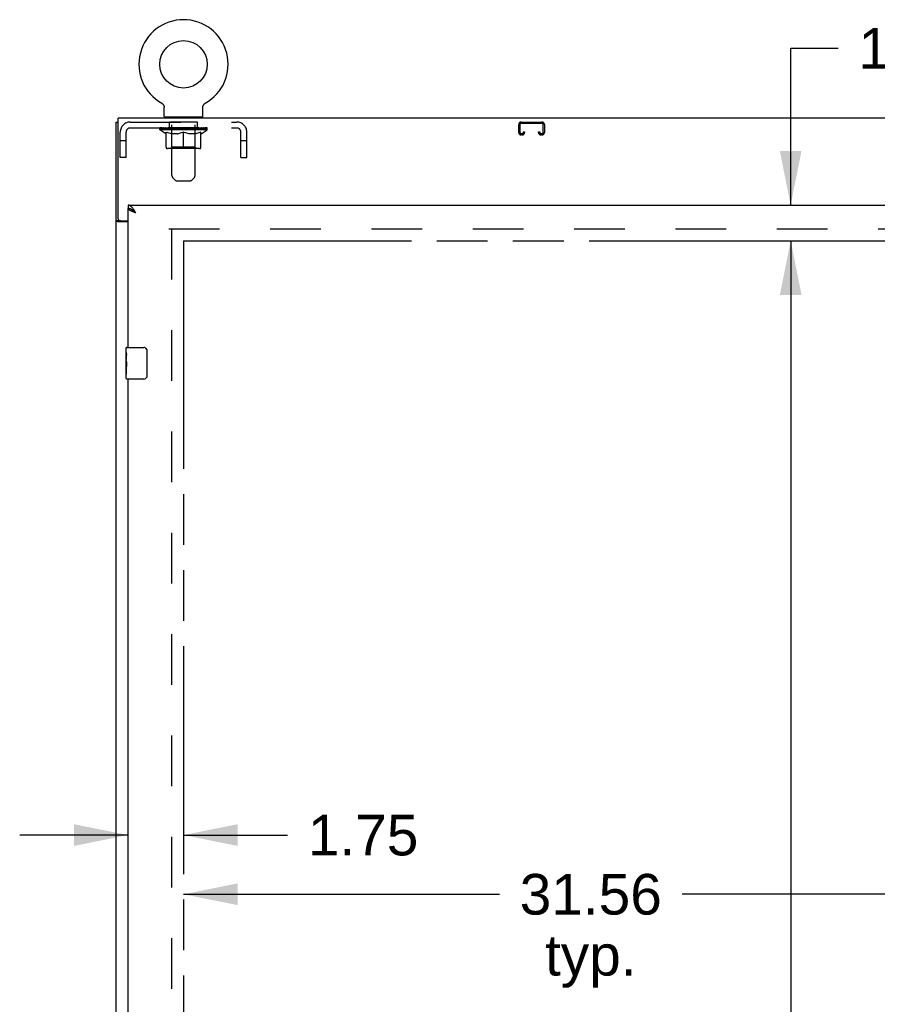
# Model space of a CAD drawing. Header units: inches. Extents: x 0 to 291, y 0 to 188.
# Tile 29 of 113: x 41 to 68, y 111 to 142. Entities that reach past the tile are written whole.
import ezdxf

# ---------------------------------------------------------------- set-up
doc = ezdxf.new("R2010")
doc.units = ezdxf.units.IN
doc.header["$LTSCALE"] = 16.018896
doc.header["$MEASUREMENT"] = 0
doc.linetypes.add('HIDDEN', pattern=[0.2, 0.1, -0.1])
doc.linetypes.add('PHANTOM', pattern=[0.8, 0.45, -0.05, 0.1, -0.05, 0.1, -0.05])
doc.layers.get('0').update_dxf_attribs({"linetype": 'CONTINUOUS'})
for name, color, linetype in [('02___PRT_ALL_AXES', 7, 'CONTINUOUS'), ('AVAILABLE_DOOR_SPACES', 7, 'CONTINUOUS'), ('DEFAULT_2', 8, 'HIDDEN'), ('DIMENSIONS', 7, 'CONTINUOUS')]:
    doc.layers.add(name, color=color, linetype=linetype)
doc.styles.get("Standard").update_dxf_attribs({"font": 'arial.ttf'})
doc.dimstyles.new('DIMSTYLE_1', dxfattribs={"dimtxt": 1.284938, "dimasz": 1.713251, "dimexe": 0.09, "dimexo": 0.07, "dimgap": 0.0375, "dimtad": 0, "dimtih": 1, "dimtoh": 1, "dimzin": 4, "dimdsep": 46, "dimtxsty": 'Standard', "dimblk": '_FILLED', "dimblk1": '_FILLED', "dimblk2": '_FILLED', "dimcen": 0.09, "dimazin": 1, "dimtfac": 1, "dimtdec": 3, "dimtofl": 0, "dimtmove": 0, "dimatfit": 3, "dimldrblk": '_FILLED', "dimfxl": 1, "dimtolj": 1, "dimtzin": 4, "dimarcsym": 0})

# ---------------------------------------------------------------- blocks, each defined once
blk = doc.blocks.new('_FILLED')
at = {"color": 0, "linetype": 'ByBlock'}
blk.add_solid([(0, 0), (-1, 0.2), (-1, -0.2)], dxfattribs=at)
blk = doc.blocks.new('*D5')
at = {"layer": 'DIMENSIONS', "color": 2, "linetype": 'Continuous'}
for p, q in [((44.092, 116.245), (40.665, 116.245)), ((45.842, 116.245), (49.13, 116.245))]:
    blk.add_line(p, q, dxfattribs=at)
at = {"layer": 'DIMENSIONS', "color": 2, "linetype": 'Continuous', "xscale": 1.7132508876, "yscale": 1.7132508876, "zscale": 1.7132508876}
blk.add_blockref('_FILLED', (44.092, 116.245), dxfattribs=at)
at = {"layer": 'DIMENSIONS', "color": 2, "linetype": 'Continuous', "xscale": 1.7132508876, "yscale": 1.7132508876, "zscale": 1.7132508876, "rotation": 180}
blk.add_blockref('_FILLED', (45.842, 116.245), dxfattribs=at)
at = {"layer": 'DIMENSIONS', "color": 2, "linetype": 'Continuous', "insert": (49.772, 116.887), "char_height": 1.2849, "width": 3.49178, "attachment_point": 1, "line_spacing_factor": 0.9}
blk.add_mtext('1.75', dxfattribs=at)
blk = doc.blocks.new('*D7')
at = {"layer": 'DIMENSIONS', "color": 2, "linetype": 'Continuous'}
for p, q in [((45.842, 114.373), (55.826, 114.373)), ((77.404, 114.373), (61.601, 114.373))]:
    blk.add_line(p, q, dxfattribs=at)
at = {"layer": 'DIMENSIONS', "color": 2, "linetype": 'Continuous', "xscale": 1.7132508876, "yscale": 1.7132508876, "zscale": 1.7132508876, "rotation": 180}
blk.add_blockref('_FILLED', (45.842, 114.373), dxfattribs=at)
at = {"layer": 'DIMENSIONS', "color": 2, "linetype": 'Continuous', "xscale": 1.7132508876, "yscale": 1.7132508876, "zscale": 1.7132508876}
blk.add_blockref('_FILLED', (77.404, 114.373), dxfattribs=at)
at = {"layer": 'DIMENSIONS', "color": 2, "linetype": 'Continuous', "insert": (58.713, 115.016), "char_height": 1.2849, "width": 4.49012, "attachment_point": 2, "line_spacing_factor": 0.9}
blk.add_mtext('31.56\\Ptyp.', dxfattribs=at)
blk = doc.blocks.new('*D8')
at = {"layer": 'DIMENSIONS', "color": 2, "linetype": 'Continuous'}
for p, q in [((65.03, 136.16), (65.03, 141.117)), ((65.03, 141.117), (66.529, 141.117)), ((65.03, 135.035), (65.03, 131.608))]:
    blk.add_line(p, q, dxfattribs=at)
at = {"layer": 'DIMENSIONS', "color": 2, "linetype": 'Continuous', "xscale": 1.7132508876, "yscale": 1.7132508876, "zscale": 1.7132508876}
for p, rotation in [((65.03, 136.16), 270), ((65.03, 135.035), 90)]:
    blk.add_blockref('_FILLED', p, dxfattribs=dict(at, rotation=rotation))
at = {"layer": 'DIMENSIONS', "color": 2, "linetype": 'Continuous', "insert": (67.172, 141.759), "char_height": 1.2849, "width": 3.49178, "attachment_point": 1, "line_spacing_factor": 0.9}
blk.add_mtext('1.13', dxfattribs=at)
blk = doc.blocks.new('*D10')
at = {"layer": 'DIMENSIONS', "color": 2, "linetype": 'Continuous'}
for p, q in [((65.03, 135.035), (65.03, 100.195)), ((65.03, 62.785), (65.03, 95.697))]:
    blk.add_line(p, q, dxfattribs=at)
at = {"layer": 'DIMENSIONS', "color": 2, "linetype": 'Continuous', "xscale": 1.7132508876, "yscale": 1.7132508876, "zscale": 1.7132508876}
for p, rotation in [((65.03, 135.035), 90), ((65.03, 62.785), 270)]:
    blk.add_blockref('_FILLED', p, dxfattribs=dict(at, rotation=rotation))
at = {"layer": 'DIMENSIONS', "color": 2, "linetype": 'Continuous', "insert": (65.03, 99.552), "char_height": 1.2849, "width": 4.49012, "attachment_point": 2, "line_spacing_factor": 0.9}
blk.add_mtext('72.25\\Ptyp.', dxfattribs=at)

msp = doc.modelspace()

# ---------------------------------------------------------------- linework, layer by layer
at = {"color": 7, "linetype": 'Continuous'}
for p, q in [((45.152, 139.382), (45.157, 139.379)), ((45.152, 139.382), (45.152, 139.382)), ((45.152, 139.382), (45.154, 139.381)), ((45.157, 139.379), (45.162, 139.376)), ((45.162, 139.376), (45.167, 139.372)), ((45.167, 139.372), (45.171, 139.369)), ((45.171, 139.369), (45.176, 139.365)), ((45.176, 139.365), (45.181, 139.361)), ((45.18, 139.361), (45.185, 139.357)), ((45.185, 139.357), (45.189, 139.353)), ((45.189, 139.353), (45.193, 139.348)), ((45.193, 139.348), (45.197, 139.344)), ((45.197, 139.344), (45.201, 139.339)), ((45.2, 139.339), (45.204, 139.334)), ((45.204, 139.334), (45.207, 139.329)), ((45.207, 139.329), (45.21, 139.324)), ((45.21, 139.324), (45.213, 139.319)), ((45.213, 139.319), (45.216, 139.314)), ((45.216, 139.314), (45.219, 139.308)), ((45.218, 139.308), (45.221, 139.303)), ((45.221, 139.303), (45.223, 139.297)), ((45.223, 139.297), (45.225, 139.291)), ((45.225, 139.291), (45.226, 139.286)), ((45.226, 139.286), (45.228, 139.28)), ((45.228, 139.28), (45.229, 139.274)), ((45.229, 139.274), (45.23, 139.268)), ((45.23, 139.268), (45.231, 139.262)), ((45.231, 139.262), (45.231, 139.256)), ((45.232, 139.25), (45.232, 139.245)), ((45.232, 138.96), (45.232, 139.245)), ((46.452, 139.256), (46.453, 139.262)), ((46.452, 139.25), (46.452, 139.256)), ((46.452, 139.25), (46.452, 139.256)), ((46.452, 139.245), (46.452, 139.25)), ((46.452, 138.96), (46.452, 139.245)), ((46.453, 139.268), (46.454, 139.274)), ((46.453, 139.262), (46.453, 139.268)), ((46.454, 139.274), (46.456, 139.28)), ((46.456, 139.28), (46.457, 139.286)), ((46.457, 139.286), (46.459, 139.291)), ((46.459, 139.291), (46.461, 139.297)), ((46.461, 139.297), (46.463, 139.303)), ((46.463, 139.303), (46.465, 139.308)), ((46.465, 139.308), (46.467, 139.314)), ((46.467, 139.314), (46.47, 139.319)), ((46.47, 139.319), (46.473, 139.324)), ((46.473, 139.324), (46.476, 139.329)), ((46.476, 139.329), (46.48, 139.334)), ((46.479, 139.334), (46.483, 139.339)), ((46.483, 139.339), (46.487, 139.344)), ((46.487, 139.344), (46.491, 139.348)), ((46.49, 139.348), (46.495, 139.353)), ((46.494, 139.353), (46.499, 139.357)), ((46.499, 139.357), (46.503, 139.361)), ((46.503, 139.361), (46.508, 139.365)), ((46.507, 139.365), (46.512, 139.369)), ((46.512, 139.369), (46.517, 139.372)), ((46.517, 139.372), (46.522, 139.376)), ((46.522, 139.376), (46.527, 139.379)), ((46.522, 139.376), (46.523, 139.377)), ((46.527, 139.379), (46.532, 139.382)), ((46.53, 139.381), (46.531, 139.382)), ((46.532, 139.382), (46.532, 139.382)), ((43.779, 135.722), (43.779, 138.91)), ((121.404, 138.91), (43.779, 138.91)), ((45.247, 138.94), (45.247, 138.91)), ((46.437, 138.94), (45.247, 138.94)), ((46.437, 138.94), (46.437, 138.91)), ((43.717, 55.035), (43.717, 138.785)), ((43.717, 138.785), (43.779, 138.785)), ((44.092, 136.16), (44.092, 136.056)), ((44.215, 136.014), (44.204, 136.021)), ((43.814, 135.666), (43.717, 135.666)), ((44.092, 135.629), (43.777, 135.629)), ((43.842, 135.66), (44.092, 135.66)), ((44.032, 131.499), (44.032, 131.645)), ((44.047, 131.66), (44.587, 131.66)), ((44.687, 131.56), (44.687, 130.76)), ((44.032, 131.241), (44.032, 131.275)), ((44.032, 131.044), (44.032, 131.076)), ((44.032, 130.675), (44.032, 130.814)), ((44.587, 130.66), (44.047, 130.66))]:
    msp.add_line(p, q, dxfattribs=at)
at = {"color": 3, "linetype": 'Continuous'}
for p, q in [((44.092, 136.16), (81.029, 136.16)), ((44.092, 131.66), (44.092, 136.056)), ((44.092, 110.16), (44.092, 130.66))]:
    msp.add_line(p, q, dxfattribs=at)
at = {"color": 7, "linetype": 'Continuous'}
for points in [[(45.231, 139.256), (45.232, 139.25), (45.232, 139.245)], [(44.204, 136.021), (44.193, 136.027), (44.181, 136.033), (44.17, 136.038), (44.159, 136.043), (44.148, 136.047), (44.137, 136.05), (44.125, 136.053), (44.114, 136.054), (44.103, 136.055), (44.092, 136.056)], [(44.338, 135.913), (44.327, 135.92), (44.316, 135.928), (44.305, 135.935), (44.294, 135.942), (44.284, 135.949), (44.274, 135.956), (44.264, 135.963), (44.254, 135.97), (44.246, 135.977), (44.237, 135.985), (44.23, 135.992), (44.223, 135.999), (44.217, 136.006), (44.211, 136.013), (44.208, 136.019)], [(44.338, 135.913), (44.327, 135.923), (44.316, 135.934), (44.305, 135.944), (44.293, 135.953), (44.282, 135.963), (44.271, 135.972), (44.26, 135.982), (44.249, 135.99), (44.237, 135.999), (44.226, 136.007), (44.215, 136.014)], [(43.748, 135.642), (43.744, 135.644), (43.741, 135.645), (43.737, 135.647), (43.734, 135.648), (43.731, 135.65), (43.728, 135.651), (43.726, 135.653), (43.724, 135.654), (43.722, 135.656), (43.72, 135.658), (43.719, 135.659), (43.718, 135.661), (43.717, 135.663), (43.717, 135.664), (43.717, 135.666)], [(43.777, 135.629), (43.775, 135.63), (43.773, 135.632), (43.77, 135.633), (43.767, 135.635), (43.763, 135.636), (43.76, 135.638), (43.756, 135.639), (43.748, 135.642)], [(44.68, 131.596), (44.682, 131.59), (44.684, 131.584), (44.685, 131.578), (44.686, 131.572), (44.686, 131.566), (44.687, 131.56)], [(44.687, 130.76), (44.686, 130.753), (44.686, 130.747), (44.685, 130.741), (44.684, 130.735), (44.682, 130.729), (44.68, 130.724)]]:
    msp.add_lwpolyline(points, dxfattribs=at)
at = {"color": 3, "linetype": 'Continuous'}
for points in [[(44.249, 136.047), (44.237, 136.061), (44.226, 136.075), (44.215, 136.088), (44.204, 136.1), (44.193, 136.111), (44.181, 136.121), (44.17, 136.13), (44.159, 136.137), (44.148, 136.144), (44.137, 136.15), (44.125, 136.154), (44.114, 136.157), (44.103, 136.159), (44.092, 136.16)], [(44.201, 135.967), (44.188, 135.973), (44.176, 135.979), (44.164, 135.985), (44.153, 135.99), (44.143, 135.996), (44.133, 136.002), (44.125, 136.008), (44.117, 136.014), (44.11, 136.02), (44.105, 136.026), (44.1, 136.032), (44.096, 136.038), (44.094, 136.044), (44.092, 136.05), (44.092, 136.056)], [(44.338, 135.913), (44.327, 135.931), (44.316, 135.948), (44.305, 135.966), (44.293, 135.983), (44.282, 135.999), (44.271, 136.016), (44.26, 136.031), (44.249, 136.047)], [(44.338, 135.913), (44.306, 135.925), (44.29, 135.931), (44.274, 135.937), (44.259, 135.943), (44.244, 135.949), (44.229, 135.955), (44.215, 135.961), (44.201, 135.967)], [(43.854, 135.653), (43.852, 135.654), (43.85, 135.655), (43.847, 135.657), (43.846, 135.658), (43.844, 135.66)], [(43.872, 135.629), (43.872, 135.631), (43.872, 135.632), (43.872, 135.634), (43.872, 135.636), (43.871, 135.638), (43.87, 135.639), (43.869, 135.641), (43.868, 135.643), (43.866, 135.644), (43.864, 135.646), (43.863, 135.647), (43.861, 135.648), (43.858, 135.65), (43.854, 135.653)]]:
    msp.add_lwpolyline(points, dxfattribs=at)
at = {"color": 7, "linetype": 'Continuous'}
msp.add_circle((45.842, 140.612), 0.75, dxfattribs=at)
for centre, radius, start, end in [((45.842, 140.612), 1.41, 299.2655, 240.7345), ((45.252, 138.96), 0.02, 180, 263.0769), ((46.432, 138.96), 0.02, 276.9231, 360), ((43.842, 135.722), 0.0625, 180, 270), ((44.047, 131.645), 0.015, 90, 180), ((44.587, 131.56), 0.1, 21.1999, 90), ((44.047, 130.675), 0.015, 180, 270), ((44.587, 130.76), 0.1, 270, 338.8001)]:
    msp.add_arc(centre, radius, start, end, dxfattribs=at)
at = {"layer": '02___PRT_ALL_AXES', "color": 8, "linetype": 'HIDDEN'}
for p, q in [((45.404, 138.598), (45.404, 138.785)), ((46.279, 138.785), (45.404, 138.785)), ((46.279, 138.598), (45.404, 138.598)), ((46.279, 138.598), (46.279, 138.785))]:
    msp.add_line(p, q, dxfattribs=at)
at = {"layer": '02___PRT_ALL_AXES', "color": 7, "linetype": 'Continuous'}
for p, q in [((44.032, 131.499), (44.032, 131.645)), ((44.032, 131.241), (44.032, 131.498)), ((44.037, 131.443), (44.032, 131.443)), ((44.039, 131.275), (44.039, 131.411)), ((44.032, 131.275), (44.039, 131.275)), ((44.032, 130.675), (44.032, 131.239)), ((44.033, 131.212), (44.032, 131.212)), ((44.032, 131.08), (44.038, 131.08)), ((44.032, 131.044), (44.039, 131.044)), ((44.039, 130.814), (44.039, 131.044)), ((44.032, 130.981), (44.039, 130.981)), ((44.032, 130.814), (44.039, 130.814))]:
    msp.add_line(p, q, dxfattribs=at)
for points in [[(44.032, 131.499), (44.032, 131.495), (44.032, 131.491), (44.033, 131.485), (44.034, 131.472)], [(44.034, 131.472), (44.035, 131.465), (44.036, 131.456), (44.037, 131.448)], [(44.037, 131.448), (44.038, 131.439), (44.038, 131.43), (44.039, 131.421), (44.039, 131.411)], [(44.032, 131.241), (44.032, 131.233), (44.032, 131.224), (44.033, 131.214)], [(44.033, 131.214), (44.036, 131.18), (44.037, 131.168), (44.038, 131.156), (44.038, 131.143), (44.039, 131.131), (44.039, 131.118), (44.039, 131.105), (44.038, 131.092), (44.038, 131.08), (44.037, 131.067), (44.036, 131.055)]]:
    msp.add_lwpolyline(points, dxfattribs=at)
msp.add_ellipse((44.295, 131.076), major_axis=(0.263, 0), ratio=0.432808, start_param=3.141593, end_param=3.321581, dxfattribs=at)
at = {"layer": 'AVAILABLE_DOOR_SPACES', "color": 4, "linetype": 'PHANTOM'}
for p, q in [((45.842, 135.035), (45.842, 62.785)), ((45.842, 135.035), (62.545, 135.035)), ((62.545, 135.035), (62.545, 135.031)), ((62.545, 135.031), (62.575, 135.031)), ((62.575, 135.031), (62.575, 135.035)), ((62.575, 135.035), (77.404, 135.035))]:
    msp.add_line(p, q, dxfattribs=at)
at = {"layer": 'DEFAULT_2', "color": 8, "linetype": 'HIDDEN'}
for p, q in [((45.152, 139.382), (45.152, 139.382)), ((45.16, 139.377), (45.162, 139.376)), ((46.532, 139.382), (46.532, 139.382)), ((45.467, 138.94), (45.467, 138.91)), ((45.477, 137.094), (45.477, 138.91)), ((46.207, 137.094), (46.207, 138.91)), ((46.217, 138.94), (46.217, 138.91)), ((44.159, 138.785), (47.525, 138.785)), ((44.159, 138.598), (47.525, 138.598)), ((45.098, 138.543), (45.098, 138.598)), ((45.285, 138.413), (45.098, 138.543)), ((46.585, 138.543), (45.098, 138.543)), ((45.11, 138.59), (45.11, 138.598)), ((45.12, 138.586), (45.12, 138.59)), ((45.12, 138.586), (46.563, 138.586)), ((45.131, 138.586), (45.131, 138.59)), ((45.132, 138.586), (45.132, 138.59)), ((45.143, 138.59), (45.143, 138.598)), ((45.163, 138.586), (45.163, 138.59)), ((45.165, 138.586), (45.165, 138.59)), ((45.198, 138.59), (45.198, 138.598)), ((45.215, 138.586), (45.215, 138.59)), ((45.218, 138.586), (45.218, 138.59)), ((45.455, 138.59), (45.226, 138.59)), ((45.272, 138.59), (45.272, 138.598)), ((45.274, 138.586), (45.274, 138.59)), ((45.274, 138.586), (45.274, 138.59)), ((45.277, 138.586), (45.277, 138.59)), ((45.287, 138.586), (45.287, 138.59)), ((45.287, 138.586), (45.287, 138.59)), ((45.291, 138.586), (45.291, 138.59)), ((45.294, 138.586), (45.294, 138.591)), ((45.298, 138.586), (45.298, 138.59)), ((45.317, 138.586), (45.317, 138.59)), ((45.336, 138.586), (45.336, 138.59)), ((45.338, 138.586), (45.338, 138.593)), ((45.364, 138.59), (45.364, 138.598)), ((45.364, 138.586), (45.364, 138.59)), ((45.375, 138.586), (45.375, 138.59)), ((45.38, 138.586), (45.38, 138.59)), ((45.388, 138.586), (45.388, 138.59)), ((45.404, 138.586), (45.404, 138.595)), ((45.425, 138.586), (45.425, 138.59)), ((45.427, 138.586), (45.427, 138.59)), ((45.455, 138.586), (45.455, 138.59)), ((45.533, 138.59), (45.468, 138.59)), ((45.47, 138.59), (45.47, 138.598)), ((45.476, 137.991), (45.476, 138.54)), ((45.478, 138.586), (45.478, 138.59)), ((45.484, 138.586), (45.484, 138.59)), ((45.49, 138.586), (45.49, 138.596)), ((45.498, 138.586), (45.498, 138.59)), ((45.509, 138.586), (45.509, 138.59)), ((45.533, 138.586), (45.533, 138.59)), ((45.621, 138.59), (45.558, 138.59)), ((45.582, 138.586), (45.582, 138.59)), ((45.587, 138.59), (45.587, 138.598)), ((45.592, 138.586), (45.592, 138.59)), ((45.595, 138.586), (45.595, 138.597)), ((45.598, 138.586), (45.598, 138.59)), ((45.607, 138.586), (45.607, 138.59)), ((45.621, 138.586), (45.621, 138.59)), ((45.715, 138.59), (45.658, 138.59)), ((45.674, 138.586), (45.674, 138.59)), ((45.707, 138.59), (45.842, 138.598)), ((45.713, 138.59), (45.713, 138.598)), ((45.713, 138.59), (45.713, 138.598)), ((45.713, 138.598), (45.713, 138.598)), ((45.713, 138.586), (45.713, 138.59)), ((45.715, 138.586), (45.715, 138.59)), ((45.718, 138.586), (45.718, 138.59)), ((45.72, 138.586), (45.72, 138.59)), ((45.813, 138.59), (45.763, 138.59)), ((45.771, 138.586), (45.771, 138.59)), ((45.813, 138.586), (45.813, 138.59)), ((45.839, 138.59), (45.838, 138.59)), ((45.838, 138.586), (45.838, 138.59)), ((45.839, 138.586), (45.839, 138.59)), ((45.842, 138.59), (45.842, 138.598)), ((45.845, 138.586), (45.845, 138.59)), ((45.845, 138.586), (45.845, 138.59)), ((45.845, 138.59), (45.845, 138.59)), ((45.847, 138.59), (45.921, 138.59)), ((45.87, 138.586), (45.87, 138.59)), ((45.884, 138.59), (45.884, 138.595)), ((45.884, 138.595), (45.976, 138.59)), ((45.909, 138.59), (45.909, 138.594)), ((45.913, 138.586), (45.913, 138.59)), ((45.964, 138.586), (45.964, 138.59)), ((45.965, 138.586), (45.965, 138.59)), ((45.968, 138.586), (45.968, 138.59)), ((45.968, 138.59), (46.026, 138.59)), ((45.97, 138.59), (45.97, 138.598)), ((45.97, 138.598), (45.971, 138.598)), ((45.97, 138.586), (45.97, 138.59)), ((45.971, 138.59), (45.971, 138.598)), ((46.01, 138.586), (46.01, 138.59)), ((46.063, 138.586), (46.063, 138.59)), ((46.063, 138.59), (46.125, 138.59)), ((46.076, 138.586), (46.076, 138.59)), ((46.085, 138.586), (46.085, 138.59)), ((46.089, 138.586), (46.089, 138.597)), ((46.092, 138.586), (46.092, 138.59)), ((46.096, 138.59), (46.096, 138.598)), ((46.101, 138.586), (46.101, 138.59)), ((46.15, 138.586), (46.15, 138.59)), ((46.15, 138.59), (46.216, 138.59)), ((46.174, 138.586), (46.174, 138.59)), ((46.185, 138.586), (46.185, 138.59)), ((46.193, 138.586), (46.193, 138.596)), ((46.2, 138.586), (46.2, 138.59)), ((46.205, 138.586), (46.205, 138.59)), ((46.208, 137.991), (46.208, 138.54)), ((46.213, 138.59), (46.213, 138.598)), ((46.229, 138.586), (46.229, 138.59)), ((46.229, 138.59), (46.457, 138.59)), ((46.256, 138.586), (46.256, 138.59)), ((46.259, 138.586), (46.259, 138.59)), ((46.279, 138.586), (46.279, 138.595)), ((46.295, 138.586), (46.295, 138.59)), ((46.303, 138.586), (46.303, 138.59)), ((46.308, 138.586), (46.308, 138.59)), ((46.32, 138.59), (46.32, 138.598)), ((46.32, 138.586), (46.32, 138.59)), ((46.345, 138.586), (46.345, 138.593)), ((46.348, 138.586), (46.348, 138.59)), ((46.366, 138.586), (46.366, 138.59)), ((46.385, 138.586), (46.385, 138.59)), ((46.389, 138.586), (46.389, 138.591)), ((46.392, 138.586), (46.392, 138.59)), ((46.396, 138.586), (46.396, 138.59)), ((46.397, 138.586), (46.397, 138.59)), ((46.399, 138.413), (46.585, 138.543)), ((46.406, 138.586), (46.406, 138.59)), ((46.409, 138.586), (46.409, 138.59)), ((46.41, 138.586), (46.41, 138.59)), ((46.411, 138.59), (46.411, 138.598)), ((46.465, 138.586), (46.465, 138.59)), ((46.468, 138.586), (46.468, 138.59)), ((46.486, 138.59), (46.486, 138.598)), ((46.519, 138.586), (46.519, 138.59)), ((46.521, 138.586), (46.521, 138.59)), ((46.54, 138.59), (46.54, 138.598)), ((46.552, 138.586), (46.552, 138.59)), ((46.553, 138.586), (46.553, 138.59)), ((46.563, 138.586), (46.563, 138.59)), ((46.574, 138.59), (46.574, 138.598)), ((46.585, 138.543), (46.585, 138.598)), ((56.435, 138.459), (56.435, 138.705)), ((56.475, 138.705), (56.475, 138.459)), ((56.515, 138.785), (57.168, 138.785)), ((57.168, 138.745), (56.515, 138.745)), ((57.208, 138.459), (57.208, 138.705)), ((57.248, 138.705), (57.248, 138.459)), ((43.842, 137.66), (43.842, 138.468)), ((44.029, 137.66), (44.029, 138.468)), ((45.285, 138.413), (45.291, 138.413)), ((45.291, 137.988), (45.291, 138.468)), ((45.291, 138.468), (45.326, 138.454)), ((45.36, 138.443), (45.326, 138.454)), ((45.394, 138.433), (45.359, 138.443)), ((45.427, 138.424), (45.393, 138.433)), ((45.46, 138.418), (45.426, 138.424)), ((45.492, 138.413), (45.459, 138.418)), ((45.641, 138.413), (45.492, 138.413)), ((45.641, 138.413), (45.674, 138.418)), ((45.707, 138.424), (45.673, 138.418)), ((45.74, 138.433), (45.706, 138.424)), ((45.773, 138.443), (45.739, 138.433)), ((45.807, 138.454), (45.773, 138.443)), ((45.842, 138.468), (45.807, 138.454)), ((45.842, 137.945), (45.842, 138.468)), ((45.842, 138.468), (45.876, 138.454)), ((45.911, 138.443), (45.876, 138.454)), ((45.944, 138.433), (45.91, 138.443)), ((45.977, 138.424), (45.943, 138.433)), ((46.01, 138.418), (45.977, 138.424)), ((46.043, 138.413), (46.01, 138.418)), ((46.191, 138.413), (46.043, 138.413)), ((46.191, 138.413), (46.224, 138.418)), ((46.257, 138.424), (46.224, 138.418)), ((46.291, 138.433), (46.257, 138.424)), ((46.324, 138.443), (46.29, 138.433)), ((46.358, 138.454), (46.323, 138.443)), ((46.392, 138.468), (46.357, 138.454)), ((46.392, 137.988), (46.392, 138.468)), ((46.392, 138.413), (46.399, 138.413)), ((47.655, 137.66), (47.655, 138.468)), ((47.842, 137.66), (47.842, 138.468)), ((56.515, 138.419), (56.543, 138.419)), ((56.543, 138.379), (56.515, 138.379)), ((56.583, 138.459), (56.583, 138.472)), ((56.583, 138.472), (56.623, 138.472)), ((56.623, 138.472), (56.623, 138.459)), ((57.06, 138.459), (57.06, 138.472)), ((57.06, 138.472), (57.1, 138.472)), ((57.1, 138.472), (57.1, 138.459)), ((57.14, 138.419), (57.168, 138.419)), ((57.168, 138.379), (57.14, 138.379)), ((44.029, 138.19), (43.842, 138.19)), ((46.349, 137.945), (45.335, 137.945)), ((45.476, 137.991), (45.429, 137.945)), ((46.208, 137.991), (45.476, 137.991)), ((46.208, 137.991), (46.254, 137.945)), ((47.842, 138.19), (47.655, 138.19)), ((44.029, 137.66), (43.842, 137.66)), ((47.655, 137.66), (47.842, 137.66)), ((45.577, 136.952), (45.506, 137.023)), ((46.106, 136.952), (46.177, 137.023)), ((45.648, 136.923), (46.035, 136.923)), ((45.373, 135.41), (80.342, 135.41)), ((45.467, 135.41), (45.467, 62.41))]:
    msp.add_line(p, q, dxfattribs=at)
for centre, radius, start, end in [((45.252, 138.96), 0.02, 263.0769, 270), ((45.447, 138.91), 0.03, 0, 90), ((46.237, 138.91), 0.03, 90, 180), ((46.432, 138.96), 0.02, 270, 276.9231), ((44.159, 138.468), 0.317, 90, 180), ((44.159, 138.468), 0.13, 90, 180), ((45.429, 138.54), 0.0466, 0, 90), ((46.254, 138.54), 0.0466, 90, 180), ((47.525, 138.468), 0.317, 0, 90), ((47.525, 138.468), 0.13, 0, 90), ((56.515, 138.705), 0.08, 90, 180), ((56.515, 138.705), 0.04, 90, 180), ((57.168, 138.705), 0.08, 0, 90), ((57.168, 138.705), 0.04, 0, 90), ((56.515, 138.459), 0.08, 180, 270), ((56.515, 138.459), 0.04, 180, 270), ((56.543, 138.459), 0.08, 270, 360), ((56.543, 138.459), 0.04, 270, 360), ((57.14, 138.459), 0.08, 180, 270), ((57.14, 138.459), 0.04, 180, 270), ((57.168, 138.459), 0.08, 270, 360), ((57.168, 138.459), 0.04, 270, 360), ((45.335, 137.988), 0.0434, 180, 270), ((46.349, 137.988), 0.0434, 270, 360), ((45.577, 137.094), 0.1, 180, 225), ((46.107, 137.094), 0.1, 315, 360), ((45.648, 137.023), 0.1, 225, 270), ((46.035, 137.023), 0.1, 270, 315)]:
    msp.add_arc(centre, radius, start, end, dxfattribs=at)
for centre, major_axis, ratio, start_param, end_param in [((45.842, 138.598), (0.743, 0.008), 0.059247, 2.966439, 3.140971), ((45.075, 138.584), (0.232, 0), 0.060167, 0.426548, 1.470503), ((45.842, 138.598), (0.744, 0), 0.060167, 3.141593, 3.316126), ((45.075, 138.576), (0.232, 0.002), 0.059247, 1.374323, 1.469882), ((45.842, 138.598), (0.743, 0.015), 0.056515, 2.79136, 2.965893), ((45.047, 138.584), (0.232, 0.002), 0.059247, 0.251393, 1.295349), ((45.127, 138.584), (0.232, -0.002), 0.059247, 0.601702, 1.645657), ((45.842, 138.598), (0.743, -0.008), 0.059247, -2.966439, -2.791906), ((45.127, 138.576), (0.232, 0), 0.060167, 1.549477, 1.645036), ((45.047, 138.576), (0.232, 0.005), 0.056515, 1.199244, 1.294804), ((45.131, 138.579), (0.192, 0.002), 0.059247, 1.051627, 1.625044), ((45.108, 138.579), (0.192, 0.004), 0.056515, 0.876548, 1.449966), ((45.175, 138.579), (0.192, 0), 0.060167, 1.226781, 1.800198), ((45.842, 138.598), (0.743, 0.022), 0.052059, 2.616423, 2.790956), ((45.042, 138.584), (0.232, 0.005), 0.056515, 0.076315, 1.120271), ((45.2, 138.584), (0.232, -0.005), 0.056515, 0.77678, 1.820736), ((45.842, 138.598), (0.743, -0.015), 0.056515, -2.79136, -2.616827), ((45.2, 138.576), (0.232, -0.002), 0.059247, 1.724631, 1.82019), ((45.042, 138.576), (0.232, 0.007), 0.052059, 1.024308, 1.119867), ((45.107, 138.579), (0.192, 0.006), 0.052059, 0.701611, 1.275029), ((45.24, 138.579), (0.192, -0.002), 0.059247, 1.401935, 1.975352), ((45.842, 138.598), (0.743, 0.029), 0.046022, 2.441677, 2.61621), ((45.293, 138.584), (0.232, -0.007), 0.052059, 0.951717, 1.995673), ((45.062, 138.584), (0.232, 0.007), 0.052059, -0.098622, 0.945334), ((45.842, 138.598), (0.743, -0.022), 0.052059, -2.616423, -2.441891), ((45.293, 138.576), (0.232, -0.005), 0.056515, 1.899709, 1.995269), ((45.062, 138.576), (0.232, 0.009), 0.046022, 0.849561, 0.945121), ((45.128, 138.579), (0.192, 0.007), 0.046022, 0.526865, 1.100283), ((45.324, 138.579), (0.192, -0.004), 0.056515, 1.577013, 2.150431), ((45.842, 138.598), (0.743, 0.034), 0.038593, 2.267147, 2.44168), ((45.403, 138.584), (0.232, -0.009), 0.046022, 1.126463, 2.170419), ((45.106, 138.584), (0.232, 0.009), 0.046022, -0.273368, 0.770588), ((45.842, 138.598), (0.743, -0.029), 0.046022, -2.441677, -2.267144), ((45.403, 138.576), (0.232, -0.007), 0.052059, 2.074646, 2.170205), ((45.106, 138.576), (0.232, 0.011), 0.038593, 0.675031, 0.77059), ((45.172, 138.579), (0.192, 0.009), 0.038593, 0.352335, 0.925752), ((45.422, 138.579), (0.192, -0.006), 0.052059, 1.75195, 2.325367), ((45.842, 138.598), (0.743, 0.039), 0.030002, 2.09283, 2.267363), ((45.526, 138.584), (0.232, -0.011), 0.038593, 1.300994, 2.344949), ((45.842, 138.598), (0.743, -0.034), 0.038593, -2.267147, -2.092614), ((45.172, 138.584), (0.232, 0.011), 0.038593, -0.447899, 0.596057), ((45.526, 138.576), (0.232, -0.009), 0.046022, 2.249392, 2.344952), ((45.172, 138.576), (0.232, 0.012), 0.030002, 0.500714, 0.596274), ((45.235, 138.579), (0.192, 0.01), 0.030002, 0.178018, 0.751436), ((45.534, 138.579), (0.192, -0.007), 0.046022, 1.926696, 2.500114), ((45.259, 138.584), (0.232, 0.012), 0.030002, -0.622215, 0.421741), ((45.842, 138.598), (0.743, 0.042), 0.020513, 1.918702, 2.093235), ((45.658, 138.584), (0.232, -0.012), 0.030002, 1.47531, 2.519266), ((45.842, 138.598), (0.743, -0.039), 0.030002, -2.09283, -1.918297), ((45.658, 138.576), (0.232, -0.011), 0.038593, 2.423923, 2.519482), ((45.259, 138.576), (0.232, 0.013), 0.020513, 0.326586, 0.422146), ((45.317, 138.579), (0.192, 0.011), 0.020513, 0.00389, 0.577307), ((45.655, 138.579), (0.192, -0.009), 0.038593, 2.101227, 2.674644), ((45.363, 138.584), (0.232, 0.013), 0.020513, -0.796343, 0.247613), ((45.842, 138.598), (0.743, 0.044), 0.010411, 1.744712, 1.919245), ((45.796, 138.584), (0.232, -0.013), 0.020513, 1.649438, 2.693394), ((45.842, 138.598), (0.743, -0.042), 0.020513, -1.918702, -1.744169), ((45.796, 138.576), (0.232, -0.012), 0.030002, 2.598239, 2.693799), ((45.363, 138.576), (0.232, 0.014), 0.010411, 0.152596, 0.248156), ((45.415, 138.579), (0.192, 0.011), 0.010411, 6.113086, 6.686503), ((45.782, 138.579), (0.192, -0.01), 0.030002, 2.275543, 2.848961), ((45.481, 138.584), (0.232, 0.014), 0.010411, -0.970333, -0.000837), ((45.936, 138.584), (0.232, -0.014), 0.010411, 1.823428, 2.867384), ((45.842, 138.598), (0.743, -0.044), 0.010411, -1.744712, -1.56247), ((45.936, 138.576), (0.232, -0.013), 0.020513, 2.772368, 2.867927), ((45.91, 138.579), (0.192, -0.011), 0.020513, 2.449671, 3.023089), ((45.748, 138.584), (0.232, 0.014), 0.010411, 0.274209, 1.318165), ((45.647, 138.579), (0.192, 0.011), 0.010411, -0.000452, 0.517932), ((45.611, 138.576), (0.232, 0.014), 0.010411, 0.099676, 0.195236), ((45.842, 138.598), (0.743, 0.044), 0.010411, -1.571413, -1.39688), ((46.037, 138.579), (0.192, -0.011), 0.010411, 2.623661, 3.141974), ((46.072, 138.576), (0.232, -0.014), 0.010411, 2.734394, 2.946357), ((45.887, 138.584), (0.232, 0.013), 0.020513, 0.448199, 1.492154), ((45.773, 138.579), (0.192, 0.011), 0.020513, 0.118504, 0.691921), ((45.748, 138.576), (0.232, 0.013), 0.020513, 0.273666, 0.369225), ((46.202, 138.584), (0.232, -0.014), 0.010411, -3.140756, -2.17126), ((45.842, 138.598), (0.743, 0.042), 0.020513, -1.397424, -1.222891), ((45.842, 138.598), (0.743, -0.044), 0.010411, 1.222347, 1.39688), ((46.025, 138.584), (0.232, 0.012), 0.030002, 0.622327, 1.666283), ((45.901, 138.579), (0.192, 0.01), 0.030002, 0.292632, 0.86605), ((46.268, 138.579), (0.192, -0.011), 0.010411, 2.738275, 3.311692), ((46.321, 138.584), (0.232, -0.013), 0.020513, 2.89398, 3.937936), ((45.887, 138.576), (0.232, 0.012), 0.030002, 0.447794, 0.543354), ((46.321, 138.576), (0.232, -0.014), 0.010411, 2.893437, 2.988996), ((45.842, 138.598), (0.743, 0.039), 0.030002, -1.223295, -1.048762), ((45.842, 138.598), (0.743, -0.042), 0.020513, 1.048358, 1.222891), ((46.158, 138.584), (0.232, 0.011), 0.038593, 0.796643, 1.840599), ((46.028, 138.579), (0.192, 0.009), 0.038593, 0.466948, 1.040366), ((46.366, 138.579), (0.192, -0.011), 0.020513, 2.564285, 3.137703), ((46.425, 138.584), (0.232, -0.012), 0.030002, 2.719852, 3.763807), ((46.281, 138.584), (0.232, 0.009), 0.046022, 0.971174, 2.01513), ((46.025, 138.576), (0.232, 0.011), 0.038593, 0.62211, 0.71767), ((46.425, 138.576), (0.232, -0.013), 0.020513, 2.719447, 2.815007), ((45.842, 138.598), (0.743, 0.034), 0.038593, -1.048979, -0.874446), ((45.842, 138.598), (0.743, -0.039), 0.030002, 0.874229, 1.048762), ((46.149, 138.579), (0.192, 0.007), 0.046022, 0.641479, 1.214897), ((46.39, 138.584), (0.232, 0.007), 0.052059, 1.14592, 2.189876), ((46.448, 138.579), (0.192, -0.01), 0.030002, 2.390157, 2.963574), ((46.511, 138.584), (0.232, -0.011), 0.038593, 2.545535, 3.589491), ((46.261, 138.579), (0.192, 0.006), 0.052059, 0.816225, 1.389643), ((46.158, 138.576), (0.232, 0.009), 0.046022, 0.796641, 0.892201), ((46.511, 138.576), (0.232, -0.012), 0.030002, 2.545319, 2.640878), ((46.483, 138.584), (0.232, 0.005), 0.056515, 1.320857, 2.364813), ((45.842, 138.598), (0.743, 0.029), 0.046022, -0.874448, -0.699915), ((45.842, 138.598), (0.743, -0.034), 0.038593, 0.699913, 0.874446), ((46.577, 138.584), (0.232, -0.009), 0.046022, 2.371005, 3.41496), ((46.512, 138.579), (0.192, -0.009), 0.038593, 2.21584, 2.789258), ((46.36, 138.579), (0.192, 0.004), 0.056515, 0.991162, 1.564579), ((46.557, 138.584), (0.232, 0.002), 0.059247, 1.495935, 2.539891), ((46.621, 138.584), (0.232, -0.007), 0.052059, 2.196258, 3.240214), ((46.555, 138.579), (0.192, -0.007), 0.046022, 2.04131, 2.614727), ((46.281, 138.576), (0.232, 0.007), 0.052059, 0.971387, 1.066947), ((46.608, 138.584), (0.232, 0), 0.060167, 1.671089, 2.715045), ((46.577, 138.576), (0.232, -0.011), 0.038593, 2.371002, 2.466562), ((46.641, 138.584), (0.232, -0.005), 0.056515, 2.021322, 3.065278), ((45.842, 138.598), (0.743, 0.022), 0.052059, -0.699702, -0.525169), ((45.842, 138.598), (0.743, -0.029), 0.046022, 0.525382, 0.699915), ((46.443, 138.579), (0.192, 0.002), 0.059247, 1.16624, 1.739658), ((46.637, 138.584), (0.232, -0.002), 0.059247, 1.846243, 2.890199), ((46.577, 138.579), (0.192, -0.006), 0.052059, 1.866564, 2.439981), ((46.508, 138.579), (0.192, 0), 0.060167, 1.341394, 1.914812), ((46.576, 138.579), (0.192, -0.004), 0.056515, 1.691627, 2.265045), ((46.553, 138.579), (0.192, -0.002), 0.059247, 1.516549, 2.089966), ((46.39, 138.576), (0.232, 0.005), 0.056515, 1.146324, 1.241883), ((46.621, 138.576), (0.232, -0.009), 0.046022, 2.196472, 2.292031), ((45.842, 138.598), (0.743, 0.015), 0.056515, -0.524765, -0.350233), ((45.842, 138.598), (0.743, -0.022), 0.052059, 0.350636, 0.525169), ((46.483, 138.576), (0.232, 0.002), 0.059247, 1.321402, 1.416962), ((46.641, 138.576), (0.232, -0.007), 0.052059, 2.021726, 2.117285), ((45.842, 138.598), (0.743, 0.008), 0.059247, -0.349687, -0.175154), ((45.842, 138.598), (0.743, -0.015), 0.056515, 0.1757, 0.350233), ((46.557, 138.576), (0.232, 0), 0.060167, 1.496556, 1.592116), ((46.637, 138.576), (0.232, -0.005), 0.056515, 1.846789, 1.942348), ((46.608, 138.576), (0.232, -0.002), 0.059247, 1.67171, 1.76727), ((45.842, 138.598), (0.744, 0), 0.060167, -0.174533, 0), ((45.842, 138.598), (0.743, -0.008), 0.059247, 0.000621, 0.175154)]:
    msp.add_ellipse(centre, major_axis=major_axis, ratio=ratio, start_param=start_param, end_param=end_param, dxfattribs=at)

# ---------------------------------------------------------------- dimensions: what is measured, and where the dimension line sits
at = {"layer": 'DIMENSIONS', "color": 2, "linetype": 'Continuous'}
for base, p1, p2, angle, picture, middle in [((65.030183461, 135.034759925), (44.111709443, 136.159759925), (61.029209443, 135.034759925), 270, '*D8', (68.973290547, 141.109471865)), ((44.092, 116.245), (45.842, 135.035), (44.092, 129.452), 180, '*D5', (51.579, 116.238))]:
    dim = msp.add_linear_dim(base=base, p1=p1, p2=p2, angle=angle, dimstyle='DIMSTYLE_1', dxfattribs=at)
    dim.commit()
    dim.dimension.update_dxf_attribs({"geometry": picture, "text_midpoint": middle, "dimtype": 160})
dim = msp.add_linear_dim(base=(77.404, 114.373), p1=(45.842, 135.035), p2=(77.404, 135.035), text='<>\\Ptyp.', dimstyle='DIMSTYLE_1', dxfattribs=at)
dim.commit()
dim.dimension.update_dxf_attribs({"geometry": '*D7', "text_midpoint": (58.713, 113.409), "dimtype": 160})
dim = msp.add_linear_dim(base=(65.03, 62.785), p1=(62.575, 135.035), p2=(62.575, 62.785), angle=270, text='<>\\Ptyp.', dimstyle='DIMSTYLE_1', dxfattribs=at)
dim.commit()
dim.dimension.update_dxf_attribs({"geometry": '*D10', "text_midpoint": (65.03, 97.946), "dimtype": 160})

doc.saveas('drawing.dxf')
